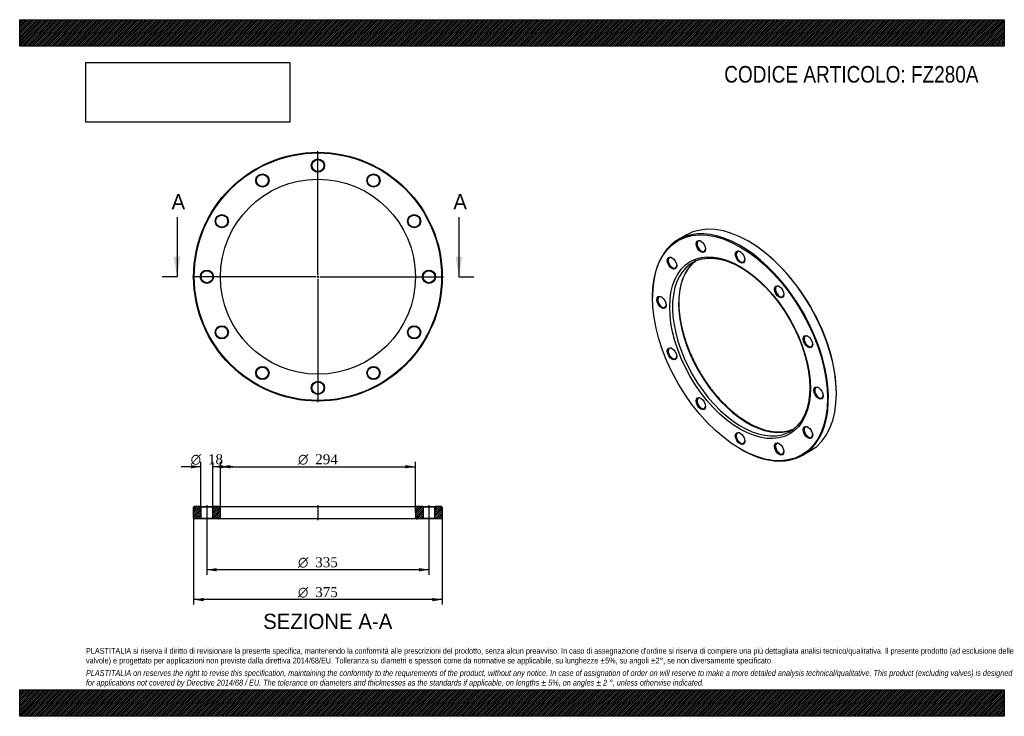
# Model space of a CAD drawing. Header units: millimetres. Extents: x 0 to 1485, y 0 to 1050.
import ezdxf
from ezdxf.enums import TextEntityAlignment as Align
from ezdxf.lldxf.tags import DXFTag

# ---------------------------------------------------------------- set-up
doc = ezdxf.new("R2010")
doc.units = ezdxf.units.MM
doc.header["$LTSCALE"] = 5
for name, color, linetype in [('Default', 7, 'Continuous'), ('DV2_Default', 7, 'Continuous'), ('DV3_Default', 7, 'Continuous'), ('FZ280A', 7, 'Continuous')]:
    doc.layers.add(name, color=color, linetype=linetype)
doc.styles.add('SEACAD_Solid_Edge_ANSI', font='seans.ttf')
doc.styles.add('SEACAD_Solid_Edge_ANSI1_Symbols', font='semeca1.ttf')
doc.styles.add('SEACAD_Times_New_Roman', font='times.ttf')
tags = doc.linetypes.add('CENTER2', pattern=[28.575, 19.05, -3.175, 3.175, -3.175]).pattern_tags.tags
tags[10:11] = [DXFTag(74, 4), DXFTag(75, 0), DXFTag(340, '0'), DXFTag(46, 0.0), DXFTag(50, 0.0), DXFTag(44, 0.0), DXFTag(45, 0.0)]
tags[8:9] = [DXFTag(74, 4), DXFTag(75, 0), DXFTag(340, '0'), DXFTag(46, 0.0), DXFTag(50, 0.0), DXFTag(44, 0.0), DXFTag(45, 0.0)]
tags[6:7] = [DXFTag(74, 4), DXFTag(75, 0), DXFTag(340, '0'), DXFTag(46, 0.0), DXFTag(50, 0.0), DXFTag(44, 0.0), DXFTag(45, 0.0)]
tags[4:5] = [DXFTag(74, 4), DXFTag(75, 0), DXFTag(340, '0'), DXFTag(46, 0.0), DXFTag(50, 0.0), DXFTag(44, 0.0), DXFTag(45, 0.0)]
picture_1 = doc.add_image_def('image1.jpg', size_in_pixel=(4302, 1260))

# ---------------------------------------------------------------- blocks, each defined once
blk = doc.blocks.new('SE')
at = {"layer": 'FZ280A', "color": 7, "linetype": 'Continuous'}
for p, q in [((1005.3, 725.3), (993.3, 718.3)), ((1099.8, 715.6), (1099.1, 716)), ((954.5, 632.5), (954.5, 631.7)), ((1231.7, 486.3), (1231.7, 487.2)), ((1086.4, 403.3), (1087.1, 402.9)), ((1180.8, 393.6), (1192.8, 400.5))]:
    blk.add_line(p, q, dxfattribs=at)
for centre, major_axis in [((1086.4, 555.5), (-93.3, 161.5)), ((1027.1, 708.2), (5, -8.66)), ((1086.4, 555.5), (75, -129.9)), ((1086.4, 692.3), (5, -8.66)), ((983.8, 683.1), (5, -8.66)), ((1145.6, 639.8), (5, -8.66)), ((967.9, 623.9), (5, -8.66)), ((1188.9, 564.7), (5, -8.66)), ((983.8, 546.4), (5, -8.66)), ((1204.8, 487.2), (5, -8.66)), ((1027.1, 471.3), (5, -8.66)), ((1188.9, 427.9), (5, -8.66)), ((1086.4, 418.8), (5, -8.66)), ((1145.6, 402.9), (5, -8.66))]:
    blk.add_ellipse(centre, major_axis=major_axis, ratio=0.57735, dxfattribs=at)
for centre, major_axis, start_param, end_param in [((1099.1, 562.9), (-93.8, 162.4), 3.141593, 6.283185), ((1087.1, 556), (93.8, -162.4), 0, 3.926991), ((1027.9, 708.6), (-4.5, 7.79), 0, 3.872873), ((1027.9, 708.6), (-4.5, 7.79), 5.551905, 6.283185), ((1099.8, 563.3), (93.3, -161.5), 0.785398, 2.356194), ((1087.1, 692.7), (-4.5, 7.79), 0, 3.872873), ((1087.1, 692.7), (-4.5, 7.79), 5.551905, 6.283185), ((984.5, 683.6), (-4.5, 7.79), 0, 3.872873), ((984.5, 683.6), (-4.5, 7.79), 5.551905, 6.283185), ((1097.7, 562.1), (73.5, -127.3), 3.196294, 6.2273), ((1088.5, 556.8), (-73.5, 127.3), 0, 0.055141), ((1088.5, 556.8), (-73.5, 127.3), 6.224492, 6.283185), ((1088.5, 556.8), (-73.5, 127.3), 0.055141, 3.08472), ((1146.3, 640.2), (-4.5, 7.79), 0, 3.872873), ((1146.3, 640.2), (-4.5, 7.79), 5.551905, 6.283185), ((968.6, 624.3), (-4.5, 7.79), 0, 3.872873), ((968.6, 624.3), (-4.5, 7.79), 5.551905, 6.283185), ((1189.6, 565.1), (-4.5, 7.79), 0, 3.872873), ((1189.6, 565.1), (-4.5, 7.79), 5.551905, 6.283185), ((984.5, 546.8), (-4.5, 7.79), 0, 3.872873), ((984.5, 546.8), (-4.5, 7.79), 5.551905, 6.283185), ((1205.5, 487.6), (-4.5, 7.79), 0, 3.872873), ((1205.5, 487.6), (-4.5, 7.79), 5.551905, 6.283185), ((1027.9, 471.7), (-4.5, 7.79), 0, 3.872873), ((1027.9, 471.7), (-4.5, 7.79), 5.551905, 6.283185), ((1088.5, 556.8), (-73.5, 127.3), 3.08472, 3.201765), ((1189.6, 428.3), (-4.5, 7.79), 0, 3.872873), ((1189.6, 428.3), (-4.5, 7.79), 5.551905, 6.283185), ((1087.1, 419.2), (-4.5, 7.79), 0, 3.872873), ((1087.1, 419.2), (-4.5, 7.79), 5.551905, 6.283185), ((1087.1, 556), (93.8, -162.4), 5.497787, 6.283185), ((1146.3, 403.3), (-4.5, 7.79), 0, 3.872873), ((1146.3, 403.3), (-4.5, 7.79), 5.551905, 6.283185)]:
    blk.add_ellipse(centre, major_axis=major_axis, ratio=0.57735, start_param=start_param, end_param=end_param, dxfattribs=at)
for points, knots in [([(1099.2, 442.2), (1098.4, 442.7), (1096.4, 443.8), (1092.9, 446), (1088.9, 448.7), (1084.8, 451.6), (1080.7, 454.7), (1076.7, 458), (1072.7, 461.4), (1068.7, 465), (1064.8, 468.8), (1060.9, 472.6), (1057.1, 476.7), (1053.4, 480.8), (1049.7, 485.1), (1046.1, 489.6), (1042.6, 494.1), (1039.2, 498.7), (1035.8, 503.5), (1032.6, 508.3), (1029.5, 513.2), (1026.4, 518.2), (1023.5, 523.3), (1020.7, 528.4), (1018.1, 533.6), (1015.5, 538.9), (1013.1, 544.1), (1010.8, 549.4), (1008.7, 554.7), (1006.7, 560.1), (1004.8, 565.4), (1003.1, 570.7), (1001.6, 576), (1000.2, 581.3), (998.9, 586.6), (997.8, 591.8), (996.9, 597), (996.1, 602.1), (995.5, 607.1), (995, 612.1), (994.7, 617), (994.6, 621.8), (994.6, 626.5), (994.8, 631.1), (995.2, 635.6), (995.7, 640), (996.3, 644.2), (997.2, 648.3), (998.1, 652.3), (999.3, 656.2), (1000.6, 659.9), (1002, 663.4), (1003.6, 666.8), (1005.3, 670), (1007.2, 673), (1009.2, 675.9), (1011.3, 678.6), (1013.6, 681.1), (1016, 683.4), (1018.1, 685.3), (1019.3, 686.2), (1019.8, 686.5)], [0, 0, 0, 0, 0.0089958, 0.0261219, 0.0432513, 0.0603833, 0.0775185, 0.094657, 0.111799, 0.1289445, 0.1460934, 0.1632457, 0.180401, 0.1975593, 0.2147202, 0.2318835, 0.2490489, 0.2662161, 0.2833848, 0.3005547, 0.3177256, 0.334897, 0.3520688, 0.3692405, 0.3864117, 0.4035822, 0.4207516, 0.4379196, 0.455086, 0.4722503, 0.4894123, 0.5065717, 0.5237282, 0.5408815, 0.5580314, 0.5751777, 0.5923202, 0.6094587, 0.6265931, 0.6437236, 0.6608503, 0.6779733, 0.6950933, 0.7122109, 0.729327, 0.7464428, 0.7635594, 0.780679, 0.797804, 0.8149373, 0.8320827, 0.8492442, 0.8664267, 0.8836351, 0.9008748, 0.9181508, 0.9354673, 0.9528273, 0.9702316, 0.9876782, 0.9957275, 0.9957275, 0.9957275, 0.9957275]), ([(1019.3, 686.2), (1019.8, 686.5), (1021.2, 687.1), (1023.9, 688.1), (1027.1, 689), (1030.5, 689.8), (1033.9, 690.3), (1037.4, 690.6), (1041, 690.7), (1044.6, 690.6), (1048.3, 690.3), (1052.1, 689.8), (1056, 689.1), (1059.9, 688.2), (1063.8, 687), (1067.8, 685.7), (1071.8, 684.1), (1075.9, 682.4), (1079.9, 680.5), (1084, 678.3), (1088.1, 676), (1092.2, 673.5), (1096.3, 670.8), (1100.4, 667.9), (1104.4, 664.9), (1108.5, 661.7), (1112.5, 658.3), (1116.5, 654.7), (1120.4, 651), (1124.3, 647.2), (1128.1, 643.2), (1131.8, 639.1), (1135.5, 634.8), (1139.2, 630.4), (1142.7, 625.9), (1146.1, 621.3), (1149.5, 616.6), (1152.8, 611.7), (1155.9, 606.8), (1159, 601.9), (1161.9, 596.8), (1164.7, 591.7), (1167.4, 586.5), (1170, 581.3), (1172.5, 576), (1174.8, 570.8), (1177, 565.4), (1179, 560.1), (1180.9, 554.8), (1182.6, 549.5), (1184.2, 544.1), (1185.7, 538.8), (1187, 533.6), (1188.1, 528.4), (1189.1, 523.2), (1189.9, 518.1), (1190.5, 513), (1191, 508), (1191.4, 503.1), (1191.6, 498.3), (1191.6, 493.5), (1191.4, 488.9), (1191.1, 484.4), (1190.6, 480), (1190, 475.7), (1189.2, 471.5), (1188.3, 467.5), (1187.2, 463.6), (1185.9, 459.9), (1184.6, 456.3), (1183, 452.9), (1181.3, 449.7), (1179.5, 446.6), (1177.5, 443.6), (1175.4, 440.9), (1173.2, 438.3), (1170.8, 436), (1168.4, 433.8), (1166.9, 432.7), (1166.1, 432.1)], [0, 0, 0, 0, 0.006669, 0.020017, 0.033345, 0.046647, 0.059919, 0.073157, 0.086362, 0.099537, 0.112685, 0.125808, 0.138912, 0.151999, 0.165073, 0.178138, 0.191196, 0.20425, 0.217301, 0.230351, 0.243401, 0.256451, 0.269503, 0.282557, 0.295613, 0.308671, 0.321733, 0.334796, 0.347863, 0.360932, 0.374003, 0.387077, 0.400153, 0.41323, 0.42631, 0.439391, 0.452472, 0.465555, 0.478639, 0.491723, 0.504808, 0.517892, 0.530976, 0.54406, 0.557143, 0.570225, 0.583306, 0.596385, 0.609463, 0.622538, 0.635612, 0.648683, 0.661751, 0.674817, 0.68788, 0.70094, 0.713997, 0.727051, 0.740102, 0.75315, 0.766195, 0.779239, 0.792281, 0.805323, 0.818366, 0.83141, 0.844457, 0.857511, 0.870572, 0.883646, 0.896734, 0.909841, 0.922971, 0.936128, 0.949315, 0.962534, 0.975787, 0.989074, 1, 1, 1, 1]), ([(1166.4, 432.4), (1166.3, 432.3), (1165.3, 431.9), (1163.1, 431), (1159.9, 430), (1156.6, 429.2), (1153.2, 428.7), (1149.7, 428.3), (1146.1, 428.1), (1142.5, 428.2), (1138.8, 428.4), (1135, 428.9), (1131.2, 429.6), (1127.3, 430.4), (1123.3, 431.5), (1119.4, 432.8), (1115.4, 434.3), (1111.3, 436), (1107.3, 437.9), (1103.1, 440), (1100.6, 441.4), (1099.2, 442.2)], [0.0138283, 0.0138283, 0.0138283, 0.0138283, 0.0176126, 0.0730722, 0.1284592, 0.1837424, 0.2389008, 0.2939236, 0.34881, 0.4035664, 0.4582045, 0.5127394, 0.567187, 0.6215634, 0.6758836, 0.7301612, 0.7844079, 0.8386336, 0.8928465, 0.9470532, 1, 1, 1, 1])]:
    blk.add_open_spline(points, degree=3, knots=knots, dxfattribs=at)
blk = doc.blocks.new('SE1')
at = {"layer": 'DV2_Default', "color": 7, "linetype": 'CENTER2'}
for p, q in [((449.8, 665.6), (449.8, 851.8)), ((446.8, 662.6), (260.6, 662.6)), ((451.3, 662.6), (448.3, 662.6)), ((449.8, 664.1), (449.8, 661.1)), ((449.8, 659.6), (449.8, 473.3)), ((452.8, 662.6), (639.1, 662.6))]:
    blk.add_line(p, q, dxfattribs=at)
at = {"layer": 'FZ280A', "color": 7, "linetype": 'Continuous'}
for centre, radius in [((449.8, 662.6), 187.5), ((449.8, 662.6), 186.5), ((449.8, 830.1), 10), ((449.8, 830.1), 9), ((366.1, 807.6), 10), ((533.6, 807.6), 10), ((449.8, 662.6), 147), ((366.1, 807.6), 9), ((533.6, 807.6), 9), ((304.8, 746.3), 10), ((304.8, 746.3), 9), ((594.9, 746.3), 10), ((594.9, 746.3), 9), ((282.3, 662.6), 10), ((282.3, 662.6), 9), ((617.3, 662.6), 10), ((617.3, 662.6), 9), ((304.8, 578.8), 10), ((304.8, 578.8), 9), ((594.9, 578.8), 10), ((594.9, 578.8), 9), ((366.1, 517.5), 10), ((366.1, 517.5), 9), ((533.6, 517.5), 10), ((533.6, 517.5), 9), ((449.8, 495.1), 10), ((449.8, 495.1), 9)]:
    blk.add_circle(centre, radius, dxfattribs=at)
blk = doc.blocks.new('SE3')
at = {"color": 7, "linetype": 'Continuous', "style": 'SEACAD_Solid_Edge_ANSI'}
blk.add_text('A', height=23, dxfattribs=at).set_placement((229, 787.1), align=Align.TOP_LEFT)
blk = doc.blocks.new('SE4')
at = {"color": 7, "linetype": 'Continuous', "style": 'SEACAD_Solid_Edge_ANSI'}
blk.add_text('A', height=23, dxfattribs=at).set_placement((654, 787.1), align=Align.TOP_LEFT)
blk = doc.blocks.new('SEANNOT_GROUP')
at = {"linetype": 'Continuous'}
blk.add_hatch(color=7, dxfattribs=at).paths.add_polyline_path([(232.3, 692.6), (237.3, 662.6), (242.3, 692.6)])
at = {"color": 7, "linetype": 'Continuous'}
blk.add_lwpolyline([(237.3, 752.6), (237.3, 662.6)], dxfattribs=at)
blk = doc.blocks.new('SEANNOT_GROUP1')
at = {"linetype": 'Continuous'}
blk.add_hatch(color=7, dxfattribs=at).paths.add_polyline_path([(657.3, 692.6), (662.3, 662.6), (667.3, 692.6)])
at = {"color": 7, "linetype": 'Continuous'}
blk.add_lwpolyline([(662.3, 752.6), (662.3, 662.6)], dxfattribs=at)
blk = doc.blocks.new('SE2')
at = {"layer": 'Default', "color": 7, "linetype": 'CENTER2'}
for p, q in [((237.3, 662.6), (214.8, 662.6)), ((662.3, 662.6), (684.8, 662.6))]:
    blk.add_line(p, q, dxfattribs=at)
at = {"layer": 'Default'}
for name in ['SE3', 'SE4', 'SEANNOT_GROUP', 'SEANNOT_GROUP1']:
    blk.add_blockref(name, (0, 0), dxfattribs=at)
blk = doc.blocks.new('SE5')
at = {"layer": 'FZ280A', "linetype": 'Continuous'}
h = blk.add_hatch(dxfattribs=at)
h.set_pattern_fill('LINE', scale=0.62992, angle=45, style=0)
h.paths.add_polyline_path([(272.3, 316.4), (263.3, 316.4), (262.3, 315.4), (262.3, 298.4), (263.3, 297.4), (272.3, 297.4), (273.3, 298.4), (273.3, 315.4)])
h = blk.add_hatch(dxfattribs=at)
h.set_pattern_fill('LINE', scale=0.62992, angle=45, style=0)
edge = h.paths.add_edge_path()
edge.add_line((292.3, 297.4), (299.8, 297.4))
edge.add_arc((299.8, 300.4), 3, 270, 360)
edge.add_line((302.8, 300.4), (302.8, 313.4))
edge.add_arc((299.8, 313.4), 3, 0, 90)
edge.add_line((299.8, 316.4), (292.3, 316.4))
edge.add_line((292.3, 316.4), (291.3, 315.4))
edge.add_line((291.3, 315.4), (291.3, 298.4))
edge.add_line((291.3, 298.4), (292.3, 297.4))
h = blk.add_hatch(dxfattribs=at)
h.set_pattern_fill('LINE', scale=0.62992, angle=45, style=0)
edge = h.paths.add_edge_path()
edge.add_line((608.3, 298.4), (608.3, 315.4))
edge.add_line((608.3, 315.4), (607.3, 316.4))
edge.add_line((607.3, 316.4), (599.8, 316.4))
edge.add_arc((599.8, 313.4), 3, 90, 180)
edge.add_line((596.8, 313.4), (596.8, 300.4))
edge.add_arc((599.8, 300.4), 3, 180, 270)
edge.add_line((599.8, 297.4), (607.3, 297.4))
edge.add_line((607.3, 297.4), (608.3, 298.4))
h = blk.add_hatch(dxfattribs=at)
h.set_pattern_fill('LINE', scale=0.62992, angle=45, style=0)
h.paths.add_polyline_path([(626.3, 315.4), (626.3, 298.4), (627.3, 297.4), (636.3, 297.4), (637.3, 298.4), (637.3, 315.4), (636.3, 316.4), (627.3, 316.4)])
at = {"layer": 'DV3_Default', "color": 7, "linetype": 'CENTER2'}
for p, q in [((282.3, 318.2), (282.3, 295.7)), ((449.8, 318.2), (449.8, 295.7)), ((617.3, 318.2), (617.3, 295.7))]:
    blk.add_line(p, q, dxfattribs=at)
at = {"layer": 'FZ280A', "color": 7, "linetype": 'Continuous'}
for p, q in [((263.3, 316.4), (262.3, 315.4)), ((262.3, 298.4), (262.3, 315.4)), ((272.3, 316.4), (263.3, 316.4)), ((272.3, 316.4), (292.3, 316.4)), ((272.3, 316.4), (273.3, 315.4)), ((291.3, 315.4), (273.3, 315.4)), ((273.3, 315.4), (273.3, 298.4)), ((291.3, 315.4), (292.3, 316.4)), ((291.3, 298.4), (291.3, 315.4)), ((299.8, 316.4), (292.3, 316.4)), ((299.8, 316.4), (599.8, 316.4)), ((302.8, 300.4), (302.8, 313.4)), ((596.8, 313.4), (596.8, 300.4)), ((607.3, 316.4), (599.8, 316.4)), ((607.3, 316.4), (627.3, 316.4)), ((607.3, 316.4), (608.3, 315.4)), ((626.3, 315.4), (608.3, 315.4)), ((608.3, 315.4), (608.3, 298.4)), ((626.3, 315.4), (627.3, 316.4)), ((626.3, 298.4), (626.3, 315.4)), ((636.3, 316.4), (627.3, 316.4)), ((637.3, 315.4), (636.3, 316.4)), ((637.3, 315.4), (637.3, 298.4)), ((262.3, 298.4), (263.3, 297.4)), ((272.3, 297.4), (263.3, 297.4)), ((273.3, 298.4), (272.3, 297.4)), ((292.3, 297.4), (272.3, 297.4)), ((273.3, 298.4), (291.3, 298.4)), ((292.3, 297.4), (291.3, 298.4)), ((299.8, 297.4), (292.3, 297.4)), ((599.8, 297.4), (299.8, 297.4)), ((607.3, 297.4), (599.8, 297.4)), ((608.3, 298.4), (607.3, 297.4)), ((627.3, 297.4), (607.3, 297.4)), ((608.3, 298.4), (626.3, 298.4)), ((627.3, 297.4), (626.3, 298.4)), ((636.3, 297.4), (627.3, 297.4)), ((636.3, 297.4), (637.3, 298.4))]:
    blk.add_line(p, q, dxfattribs=at)
for centre, start, end in [((299.8, 313.4), 0, 90), ((599.8, 313.4), 90, 180), ((299.8, 300.4), 270, 0), ((599.8, 300.4), 180, 270)]:
    blk.add_arc(centre, 3, start, end, dxfattribs=at)
blk = doc.blocks.new('GDimGGroup')
at = {"layer": 'Default', "linetype": 'Continuous'}
for points in [[(297.3, 218.4), (297.3, 223.4), (282.3, 220.9)], [(602.3, 218.4), (617.3, 220.9), (602.3, 223.4)]]:
    blk.add_hatch(color=7, dxfattribs=at).paths.add_polyline_path(points)
at = {"layer": 'Default', "color": 7, "linetype": 'Continuous'}
for p, q in [((282.3, 297.4), (282.3, 213.4)), ((617.3, 297.4), (617.3, 213.4)), ((617.3, 220.9), (282.3, 220.9))]:
    blk.add_line(p, q, dxfattribs=at)
for s, style, p in [('O', 'SEACAD_Solid_Edge_ANSI1_Symbols', (419.7, 239.7)), ('335', 'SEACAD_Times_New_Roman', (445.8, 239.7))]:
    blk.add_text(s, height=15, dxfattribs=dict(at, style=style)).set_placement(p, align=Align.TOP_LEFT)
blk = doc.blocks.new('GDimGGroup1')
at = {"layer": 'Default', "linetype": 'Continuous'}
for points in [[(277.3, 173.4), (277.3, 178.4), (262.3, 175.9)], [(622.3, 173.4), (637.3, 175.9), (622.3, 178.4)]]:
    blk.add_hatch(color=7, dxfattribs=at).paths.add_polyline_path(points)
at = {"layer": 'Default', "color": 7, "linetype": 'Continuous'}
for p, q in [((262.3, 298.4), (262.3, 168.4)), ((637.3, 298.4), (637.3, 168.4)), ((637.3, 175.9), (262.3, 175.9))]:
    blk.add_line(p, q, dxfattribs=at)
for s, style, p in [('O', 'SEACAD_Solid_Edge_ANSI1_Symbols', (419.7, 194.7)), ('375', 'SEACAD_Times_New_Roman', (445.8, 194.7))]:
    blk.add_text(s, height=15, dxfattribs=dict(at, style=style)).set_placement(p, align=Align.TOP_LEFT)
blk = doc.blocks.new('GDimGGroup2')
at = {"layer": 'Default', "linetype": 'Continuous'}
for points in [[(317.8, 378.7), (302.8, 376.2), (317.8, 373.7)], [(581.8, 378.7), (581.8, 373.7), (596.8, 376.2)]]:
    blk.add_hatch(color=7, dxfattribs=at).paths.add_polyline_path(points)
at = {"layer": 'Default', "color": 7, "linetype": 'Continuous'}
for p, q in [((302.8, 306.9), (302.8, 383.7)), ((302.8, 376.2), (596.8, 376.2)), ((596.8, 306.9), (596.8, 383.7))]:
    blk.add_line(p, q, dxfattribs=at)
for s, style, p in [('O', 'SEACAD_Solid_Edge_ANSI1_Symbols', (419.7, 395)), ('294', 'SEACAD_Times_New_Roman', (445.8, 395))]:
    blk.add_text(s, height=15, dxfattribs=dict(at, style=style)).set_placement(p, align=Align.TOP_LEFT)
blk = doc.blocks.new('GDimGGroup3')
at = {"layer": 'Default', "linetype": 'Continuous'}
for points in [[(258.3, 378.7), (258.3, 373.7), (273.3, 376.2)], [(306.3, 378.7), (291.3, 376.2), (306.3, 373.7)]]:
    blk.add_hatch(color=7, dxfattribs=at).paths.add_polyline_path(points)
at = {"layer": 'Default', "color": 7, "linetype": 'Continuous'}
for p, q in [((273.3, 376.2), (243.3, 376.2)), ((273.3, 315.4), (273.3, 383.7)), ((291.3, 315.4), (291.3, 383.7)), ((321.3, 376.2), (291.3, 376.2))]:
    blk.add_line(p, q, dxfattribs=at)
for s, style, p in [('O', 'SEACAD_Solid_Edge_ANSI1_Symbols', (257.9, 394.9)), ('18', 'SEACAD_Times_New_Roman', (284, 394.9))]:
    blk.add_text(s, height=15, dxfattribs=dict(at, style=style)).set_placement(p, align=Align.TOP_LEFT)

msp = doc.modelspace()

# ---------------------------------------------------------------- hatches: boundary and pattern name
at = {"layer": 'Default', "linetype": 'Continuous'}
h = msp.add_hatch(dxfattribs=at)
h.set_pattern_fill('LINE', scale=0.629921, angle=45, style=0)
h.paths.add_polyline_path([(1485, 1010), (1485, 1050), (0, 1050), (0, 1010)])
for points in [[(1485, 1010), (1485, 1050), (0, 1050), (0, 1010)], [(1485, 0), (1485, 40), (0, 40), (0, 0)]]:
    msp.add_hatch(color=7, dxfattribs=at).paths.add_polyline_path(points)
h = msp.add_hatch(dxfattribs=at)
h.set_pattern_fill('LINE', scale=0.629921, angle=45, style=0)
h.paths.add_polyline_path([(1485, 0), (1485, 40), (0, 40), (0, 0)])

# ---------------------------------------------------------------- linework, layer by layer
at = {"layer": 'Default', "color": 7, "linetype": 'Continuous'}
for p, q in [((0, 1050), (1485, 1050)), ((0, 1010), (0, 1050)), ((1485, 1050), (1485, 1010)), ((1485, 1010), (0, 1010)), ((0, 40), (1485, 40)), ((0, 0), (0, 40)), ((1485, 40), (1485, 0)), ((1485, 0), (0, 0))]:
    msp.add_line(p, q, dxfattribs=at)

# ---------------------------------------------------------------- block references
at = {"layer": 'Default'}
for name in ['SE1', 'SE2', 'SE', 'GDimGGroup3', 'GDimGGroup2', 'SE5', 'GDimGGroup1', 'GDimGGroup']:
    msp.add_blockref(name, (0, 0), dxfattribs=at)

# ---------------------------------------------------------------- texts
at = {"layer": 'Default', "color": 7, "linetype": 'Continuous', "style": 'SEACAD_Solid_Edge_ANSI'}
msp.add_text('SEZIONE A-A', height=23, dxfattribs=at).set_placement((367.2, 154.6), align=Align.TOP_LEFT)
at = {"layer": 'Default', "attachment_point": 1}
for s, insert, char_height, width in [('{\\fArial Narrow|b0||i0||c0|p34;\\C7;\\H25.;\\W1.;CODICE ARTICOLO: FZ280A}', (1062.6, 980.2), 25, 396.498), ("{\\fArial Narrow|b0||i0||c0|p34;\\C7;\\H8.75;\\W1.;PLASTITALIA si riserva il diritto di revisionare la presente specifica, mantenendo la conformità alle prescrizioni del prodotto, senza alcun preavviso. In caso di assegnazione d'ordine si riserva di compiere una più dettagliata analisi tecnico/qualitativa. Il presente prodotto (ad esclusione delle \\P}{\\fArial Narrow|b0||i0||c0|p34;\\C7;\\H8.75;\\W1.;valvole) è progettato per applicazioni non previste dalla direttiva 2014/68/EU. Tolleranza su diametri e spessori come da normative se applicabile, su lunghezze ±5%, su angoli ±2°, se non diversamente specificato.\\P}{\\fArial Narrow|b0||i0||c0|p34;\\C7;\\H2.5;\\W1.;   \\P}{\\fArial Narrow|b0||i1||c0|p34;\\C7;\\H8.75;\\W1.;PLASTITALIA on reserves the right to revise this specification, maintaining the conformity to the requirements of the product, without any notice. In case of assignation of order on will reserve to make a more detailed analysis technical/qualitative. This product (excluding valves) is designed \\P}{\\fArial Narrow|b0||i1||c0|p34;\\C7;\\H8.75;\\W1.;for applications not covered by Directive 2014/68 / EU. The tolerance on diameters and thicknesses as the standards if applicable, on lengths ± 5%, on angles ± 2 °, unless otherwise indicated.\\P}", (100, 103), 8.75, 1285)]:
    msp.add_mtext(s, dxfattribs=dict(at, insert=insert, char_height=char_height, width=width))

# ---------------------------------------------------------------- pictures from other files: only their frames are drawn
image = msp.add_image(picture_1, insert=(100, 895.5), size_in_units=(307.3, 90))
image.dxf.flags = 7

doc.saveas('drawing.dxf')
